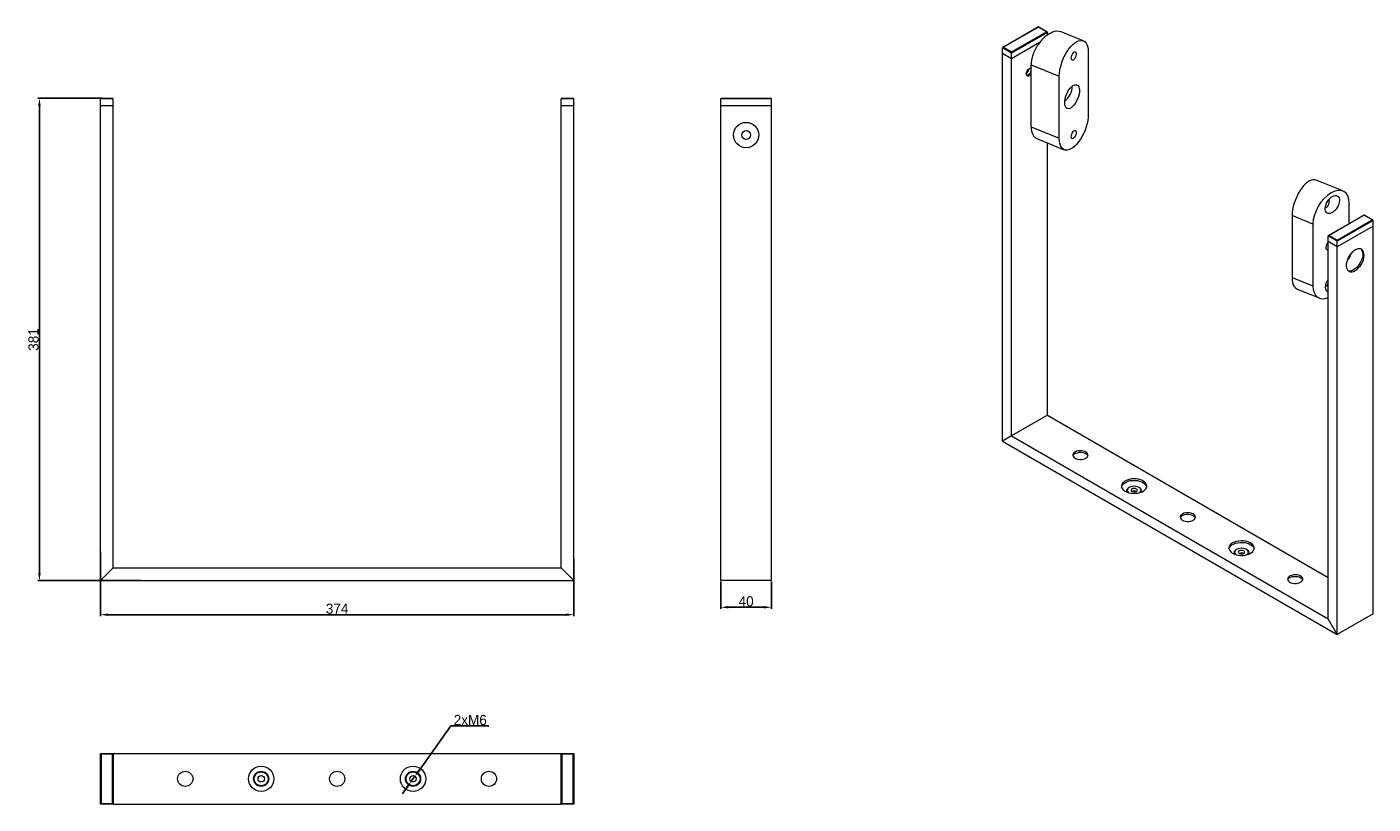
# Model space of a CAD drawing. Header units: millimetres. Extents: x -1144 to -81, y -146 to 468.
import ezdxf

# ---------------------------------------------------------------- set-up
doc = ezdxf.new("R2010")
doc.units = ezdxf.units.MM
doc.header["$PDSIZE"] = -1
doc.dimstyles.new('ISO-25', dxfattribs={"dimtxt": 8, "dimasz": 6, "dimexe": 1.25, "dimexo": 0.625, "dimtad": 1, "dimtoh": 1, "dimdec": 0, "dimtxsty": 'Standard', "dimcen": 2.5, "dimadec": 0, "dimazin": 0, "dimtfac": 1, "dimtdec": 0, "dimtmove": 0, "dimatfit": 3, "dimfxl": 0, "dimarcsym": 0})

# ---------------------------------------------------------------- blocks, each defined once
blk = doc.blocks.new('*D3')
at = {"color": 0, "lineweight": -2}
for p, q in [((-1086.3, 53.3), (-1086.3, 2.5)), ((-712.3, 47.9), (-712.3, 2.5)), ((-1080.3, 3.7), (-718.3, 3.7))]:
    blk.add_line(p, q, dxfattribs=at)
at = {"color": 0}
for points in [[(-1080.3, 4.7), (-1080.3, 2.7), (-1086.3, 3.7)], [(-718.3, 4.7), (-718.3, 2.7), (-712.3, 3.7)]]:
    blk.add_solid(points, dxfattribs=at)
at = {"layer": 'Defpoints', "color": 0}
for p in [(-1086.3, 53.9), (-712.3, 48.5), (-712.3, 3.7)]:
    blk.add_point(p, dxfattribs=at)
at = {"color": 0, "insert": (-899.3, 8.4), "char_height": 8, "attachment_point": 5}
blk.add_mtext('374', dxfattribs=at)
blk = doc.blocks.new('*D4')
at = {"color": 0, "lineweight": -2}
for p, q in [((-1084.6, 411.6), (-1135.8, 411.6)), ((-1134.5, 36.6), (-1134.5, 405.6)), ((-1054.1, 30.6), (-1135.8, 30.6))]:
    blk.add_line(p, q, dxfattribs=at)
at = {"color": 0}
for points in [[(-1135.5, 405.6), (-1133.5, 405.6), (-1134.5, 411.6)], [(-1135.5, 36.6), (-1133.5, 36.6), (-1134.5, 30.6)]]:
    blk.add_solid(points, dxfattribs=at)
at = {"layer": 'Defpoints', "color": 0}
for p in [(-1134.5, 411.6), (-1083.9, 411.6), (-1053.5, 30.6)]:
    blk.add_point(p, dxfattribs=at)
at = {"color": 0, "insert": (-1139.2, 221.1), "char_height": 8, "attachment_point": 5, "rotation": 90}
blk.add_mtext('381', dxfattribs=at)
blk = doc.blocks.new('*D5')
at = {"color": 0, "lineweight": -2}
for p, q in [((-596.1, 30), (-596.1, 8.4)), ((-556.1, 30), (-556.1, 8.4)), ((-590.1, 9.6), (-562.1, 9.6))]:
    blk.add_line(p, q, dxfattribs=at)
at = {"color": 0}
for points in [[(-590.1, 10.6), (-590.1, 8.6), (-596.1, 9.6)], [(-562.1, 10.6), (-562.1, 8.6), (-556.1, 9.6)]]:
    blk.add_solid(points, dxfattribs=at)
at = {"layer": 'Defpoints', "color": 0}
for p in [(-596.1, 30.6), (-556.1, 30.6), (-556.1, 9.6)]:
    blk.add_point(p, dxfattribs=at)
at = {"color": 0, "insert": (-576.1, 14.2), "char_height": 8, "attachment_point": 5}
blk.add_mtext('40', dxfattribs=at)
blk = doc.blocks.new('*D6')
at = {"color": 0, "lineweight": -2}
for p, q in [((-809.4, -84.1), (-834.3, -119)), ((-779.4, -84.1), (-809.4, -84.1)), ((-840.7, -127.9), (-837.8, -123.8)), ((-844.2, -132.8), (-847.7, -137.7))]:
    blk.add_line(p, q, dxfattribs=at)
at = {"color": 0}
for points in [[(-835.1, -118.4), (-833.5, -119.5), (-837.8, -123.8)], [(-845, -132.2), (-843.4, -133.4), (-840.7, -127.9)]]:
    blk.add_solid(points, dxfattribs=at)
at = {"layer": 'Defpoints', "color": 0}
for p in [(-837.8, -123.8), (-840.7, -127.9)]:
    blk.add_point(p, dxfattribs=at)
at = {"color": 0, "insert": (-794.1, -79.5), "char_height": 8, "attachment_point": 5}
blk.add_mtext('2xM6', dxfattribs=at)

msp = doc.modelspace()

# ---------------------------------------------------------------- linework, layer by layer
at = {"color": 7, "linetype": 'Continuous', "lineweight": 15}
for p, q in [((-345.2, 468), (-373.3, 451.8)), ((-345.2, 467.8), (-372.8, 451.9)), ((-366.4, 448.2), (-338.8, 464.1)), ((-338.1, 463.7), (-366.4, 447.4)), ((-338.3, 464), (-345.2, 468)), ((-345.2, 468), (-345.2, 467.8)), ((-338.8, 464.1), (-345.2, 467.8)), ((-338.1, 461.7), (-338.1, 463.7)), ((-309.7, 457), (-327.2, 464.1)), ((-366.4, 447.4), (-373.5, 451.5)), ((-373.5, 447), (-373.5, 451.5)), ((-366.4, 442.9), (-373.5, 447)), ((-373.5, 140.8), (-373.5, 447)), ((-372.8, 451.9), (-366.4, 448.2)), ((-344.2, 455.7), (-366.4, 442.9)), ((-366.4, 448.2), (-366.4, 447.4)), ((-366.4, 442.9), (-366.4, 447.4)), ((-305.8, 448), (-305.8, 399)), ((-366.4, 144.9), (-366.4, 442.9)), ((-350.9, 438), (-328.7, 429)), ((-350.9, 389), (-350.9, 438)), ((-328.7, 380), (-328.7, 429)), ((-1086.3, 405.6), (-1086.3, 411.1)), ((-1076.3, 411.1), (-1086.3, 411.1)), ((-1076.3, 405.6), (-1086.3, 405.6)), ((-1086.3, 30.6), (-1086.3, 405.6)), ((-1085.8, 411.6), (-1076.8, 411.6)), ((-1076.3, 405.6), (-1076.3, 411.1)), ((-1076.3, 40.6), (-1076.3, 405.6)), ((-722.3, 405.6), (-722.3, 411.1)), ((-712.3, 411.1), (-722.3, 411.1)), ((-712.3, 405.6), (-722.3, 405.6)), ((-722.3, 40.6), (-722.3, 405.6)), ((-721.8, 411.6), (-712.8, 411.6)), ((-712.3, 405.6), (-712.3, 411.1)), ((-712.3, 30.6), (-712.3, 405.6)), ((-596.1, 405.6), (-596.1, 411.1)), ((-556.1, 411.1), (-596.1, 411.1)), ((-556.1, 405.6), (-596.1, 405.6)), ((-596.1, 30.6), (-596.1, 405.6)), ((-595.6, 411.6), (-556.6, 411.6)), ((-556.1, 405.6), (-556.1, 411.1)), ((-556.1, 30.6), (-556.1, 405.6)), ((-350.9, 389), (-328.7, 380)), ((-346, 379.5), (-324.7, 371)), ((-338.1, 161.2), (-338.1, 376.4)), ((-104.5, 338.4), (-125.8, 347)), ((-87.8, 319.4), (-115.9, 303.2)), ((-87.8, 319.2), (-115.4, 303.3)), ((-99.5, 312.6), (-99.5, 328.9)), ((-80.9, 315.4), (-87.8, 319.4)), ((-87.8, 319.4), (-87.8, 319.2)), ((-81.4, 315.6), (-87.8, 319.2)), ((-128.3, 312.3), (-144.7, 319)), ((-144.7, 319), (-144.7, 270)), ((-128.3, 312.3), (-128.3, 263.4)), ((-109, 299.6), (-81.4, 315.6)), ((-80.7, 315.2), (-109, 298.8)), ((-80.7, 310.7), (-109, 294.3)), ((-80.7, 310.7), (-80.7, 315.2)), ((-80.7, 4.5), (-80.7, 310.7)), ((-109, 298.8), (-116.1, 302.9)), ((-116.1, 298.4), (-116.1, 302.9)), ((-109, 294.3), (-116.1, 298.4)), ((-116.1, 0.4), (-116.1, 298.4)), ((-115.4, 303.3), (-109, 299.6)), ((-109, 299.6), (-109, 298.8)), ((-109, 294.3), (-109, 298.8)), ((-109, -11.9), (-109, 294.3)), ((-144.7, 270), (-128.3, 263.4)), ((-140.7, 260.9), (-123.3, 253.9)), ((-338.1, 161.2), (-366.4, 144.9)), ((-338.1, 161.2), (-116.1, 33)), ((-366.4, 144.9), (-373.5, 140.8)), ((-373.5, 140.8), (-109, -11.9)), ((-366.4, 144.9), (-116.1, 0.4)), ((-275.5, 101.6), (-275.5, 100.7)), ((-273.4, 104.3), (-273.8, 104.1)), ((-265.3, 104.1), (-265.6, 104.3)), ((-263.5, 100.7), (-263.5, 101.6)), ((-188.6, 55.3), (-188.9, 55.1)), ((-180.4, 55.1), (-180.8, 55.3)), ((-190.7, 52.6), (-190.7, 51.7)), ((-178.7, 51.7), (-178.7, 52.6)), ((-1076.3, 40.6), (-1086.3, 30.6)), ((-1076.3, 40.6), (-722.3, 40.6)), ((-712.3, 30.6), (-722.3, 40.6)), ((-1086.3, 30.6), (-712.3, 30.6)), ((-556.1, 30.6), (-596.1, 30.6)), ((-109, -11.9), (-116.1, 0.4)), ((-80.7, 4.5), (-109, -11.9)), ((-1086.3, -145.9), (-1086.3, -105.9)), ((-1086.3, -105.9), (-1085.8, -106.4)), ((-1086.3, -105.9), (-1076.3, -105.9)), ((-1076.3, -105.9), (-1076.8, -106.4)), ((-1076.3, -105.9), (-1076.3, -145.9)), ((-1076.3, -105.9), (-722.3, -105.9)), ((-722.3, -145.9), (-722.3, -105.9)), ((-722.3, -105.9), (-721.8, -106.4)), ((-722.3, -105.9), (-712.3, -105.9)), ((-712.3, -105.9), (-712.8, -106.4)), ((-712.3, -105.9), (-712.3, -145.9)), ((-1085.8, -106.4), (-1085.8, -145.4)), ((-1076.8, -106.4), (-1085.8, -106.4)), ((-1076.8, -145.4), (-1076.8, -106.4)), ((-721.8, -106.4), (-721.8, -145.4)), ((-712.8, -106.4), (-721.8, -106.4)), ((-712.8, -145.4), (-712.8, -106.4)), ((-1085.8, -145.4), (-1086.3, -145.9)), ((-1076.3, -145.9), (-1086.3, -145.9)), ((-1085.8, -145.4), (-1076.8, -145.4)), ((-1076.8, -145.4), (-1076.3, -145.9)), ((-1076.3, -145.9), (-722.3, -145.9)), ((-721.8, -145.4), (-722.3, -145.9)), ((-712.3, -145.9), (-722.3, -145.9)), ((-721.8, -145.4), (-712.8, -145.4)), ((-712.8, -145.4), (-712.3, -145.9))]:
    msp.add_line(p, q, dxfattribs=at)
at = {"color": 7, "linetype": 'Continuous', "lineweight": 15, "flags": 128}
for points in [[(-328.7, 429), (-328.6, 431.3), (-328.3, 433.8), (-327.8, 436.3), (-327, 438.9), (-326.1, 441.5), (-325.1, 444), (-323.8, 446.4), (-322.5, 448.6), (-321.1, 450.7), (-319.6, 452.6), (-318, 454.1), (-316.4, 455.4), (-314.9, 456.4), (-313.4, 457), (-312, 457.3), (-310.6, 457.3), (-309.4, 456.9), (-308.3, 456.1), (-307.4, 455.1), (-306.7, 453.7), (-306.2, 452), (-305.9, 450.1), (-305.8, 448)], [(-319.2, 443.4), (-319.1, 444.4), (-318.8, 445.5), (-318.3, 446.5), (-317.7, 447.4), (-317.1, 448), (-316.4, 448.3), (-315.9, 448.2), (-315.5, 447.8), (-315.3, 447.1), (-315.3, 446.2), (-315.5, 445.1), (-315.9, 444), (-316.4, 443.1), (-317.1, 442.3), (-317.7, 441.8), (-318.3, 441.7), (-318.8, 442), (-319.1, 442.5), (-319.2, 443.4)], [(-352.3, 429.4), (-353.1, 429.1), (-353.8, 429.2), (-354.3, 429.5), (-354.7, 430.2), (-354.7, 431.1), (-354.5, 432.1), (-354.1, 433.2), (-353.4, 434.1), (-352.7, 434.9), (-351.8, 435.4), (-351.1, 435.5), (-350.9, 435.5)], [(-353.3, 430.1), (-354.1, 429.8), (-354.5, 429.7)], [(-350.9, 430.6), (-351.5, 430.1), (-352.3, 429.4)], [(-351.1, 435.5), (-351, 435.4), (-350.9, 435.1)], [(-305.8, 399), (-305.9, 396.6), (-306.2, 394.2), (-306.7, 391.7), (-307.4, 389.1), (-308.3, 386.5), (-309.4, 384), (-310.6, 381.6), (-312, 379.4), (-313.4, 377.3), (-314.9, 375.4), (-316.4, 373.9), (-318, 372.6), (-319.6, 371.6), (-321.1, 370.9), (-322.5, 370.6), (-323.8, 370.7), (-325.1, 371.1), (-326.1, 371.9), (-327, 372.9), (-327.8, 374.3), (-328.3, 376), (-328.6, 377.9), (-328.7, 380)], [(-319.2, 381.3), (-319.1, 382.3), (-318.8, 383.4), (-318.3, 384.5), (-317.7, 385.3), (-317.1, 386), (-316.4, 386.2), (-315.9, 386.2), (-315.5, 385.8), (-315.3, 385.1), (-315.3, 384.1), (-315.5, 383.1), (-315.9, 382), (-316.4, 381), (-317.1, 380.3), (-317.7, 379.8), (-318.3, 379.7), (-318.8, 379.9), (-319.1, 380.5), (-319.2, 381.3)], [(-125.8, 347), (-126.6, 347.3), (-128, 347.3), (-129.4, 347), (-130.9, 346.4), (-132.5, 345.4), (-134, 344.1), (-135.6, 342.5), (-137.1, 340.7), (-138.5, 338.6), (-139.9, 336.3), (-141.1, 333.9), (-142.1, 331.4), (-143.1, 328.9), (-143.8, 326.3), (-144.3, 323.8), (-144.6, 321.3), (-144.7, 319)], [(-118.5, 325.3), (-118.1, 325.3), (-117.4, 325.5), (-116.8, 326.2), (-116.2, 327), (-115.7, 328.1), (-115.4, 329.2), (-115.3, 330.2)], [(-94.9, 275.6), (-93.5, 276.5), (-92.2, 277.7), (-91, 279.1), (-90, 280.6), (-89.1, 282.3), (-88.4, 284), (-88, 285.8), (-87.8, 287.4), (-87.9, 288.9), (-88.2, 290.2), (-88.7, 291.3), (-89.5, 292.2), (-90.5, 292.7), (-91.6, 292.8), (-92.9, 292.7), (-94.2, 292.2), (-95.5, 291.5), (-96.9, 290.4), (-98.1, 289.1), (-99.2, 287.6), (-100.2, 286), (-101, 284.3), (-101.5, 282.5), (-101.9, 280.8), (-101.9, 279.3), (-101.7, 277.8), (-101.3, 276.6), (-100.6, 275.7), (-99.7, 275), (-98.7, 274.6), (-97.5, 274.6), (-96.2, 274.9), (-94.9, 275.6)], [(-90.4, 292.6), (-90.2, 292.4), (-89.5, 291.4), (-89.1, 290.2), (-88.9, 288.8), (-88.9, 287.2), (-89.2, 285.5), (-89.8, 283.8), (-90.6, 282.1), (-91.6, 280.4), (-92.7, 278.9), (-93.9, 277.6), (-95.3, 276.6), (-96.6, 275.8), (-97.9, 275.3), (-99.2, 275.2), (-100.3, 275.4), (-100.4, 275.4)], [(-144.7, 270), (-144.6, 267.9), (-144.3, 266), (-143.8, 264.3), (-143.1, 262.9), (-142.1, 261.8), (-141.1, 261.1), (-140.7, 260.9)], [(-118.5, 263.2), (-118.1, 263.2), (-117.4, 263.5), (-116.8, 264.1), (-116.2, 265), (-116.1, 265.1)], [(-316.2, 132.2), (-317.1, 131.5), (-317.7, 130.7), (-317.9, 129.9), (-317.8, 129), (-317.3, 128.2), (-316.5, 127.5), (-315.3, 126.9), (-314, 126.5), (-312.5, 126.3), (-311, 126.4), (-309.6, 126.6), (-308.3, 127), (-307.2, 127.7), (-306.4, 128.4), (-306, 129.2), (-306, 130.1), (-306.3, 131), (-307, 131.7), (-308, 132.4), (-309.2, 132.9), (-310.6, 133.2), (-312.1, 133.2), (-313.6, 133.1), (-315, 132.8), (-316.2, 132.2)], [(-317.9, 129.2), (-317.5, 129.9), (-316.7, 130.7), (-315.6, 131.3), (-314.3, 131.7), (-312.9, 132), (-311.4, 132), (-309.9, 131.8), (-308.6, 131.4), (-307.4, 130.8), (-306.6, 130.1), (-306.1, 129.3), (-306, 129.2)], [(-276.6, 109.4), (-277.8, 108.5), (-278.7, 107.6), (-279.3, 106.5), (-279.5, 105.4), (-279.4, 104.3), (-278.9, 103.3), (-278.1, 102.3), (-276.9, 101.4), (-275.5, 100.7), (-273.9, 100.1), (-272.1, 99.7), (-270.2, 99.5), (-268.3, 99.6), (-266.5, 99.8), (-264.7, 100.2), (-263.2, 100.8), (-261.8, 101.6), (-260.7, 102.5), (-260, 103.5), (-259.6, 104.6), (-259.5, 105.7), (-259.9, 106.8), (-260.5, 107.8), (-261.5, 108.7), (-262.8, 109.6), (-264.3, 110.2), (-266, 110.7), (-267.9, 111), (-269.8, 111.1), (-271.6, 110.9), (-273.5, 110.6), (-275.1, 110.1), (-276.6, 109.4)], [(-279.5, 104.7), (-279.5, 104.7), (-279, 105.8), (-278.3, 106.8), (-277.2, 107.7), (-275.9, 108.5), (-274.3, 109.1), (-272.6, 109.6), (-270.7, 109.8), (-268.8, 109.8), (-266.9, 109.6), (-265.2, 109.3), (-263.5, 108.7), (-262.1, 107.9), (-261, 107.1), (-260.2, 106.1), (-259.7, 105), (-259.6, 104.7)], [(-265.1, 100.1), (-264.8, 100.4), (-264.2, 101.2), (-264, 102), (-264.2, 102.8), (-264.8, 103.6), (-265.6, 104.3), (-266.8, 104.8), (-268.1, 105.1), (-269.5, 105.2), (-270.9, 105.1), (-272.3, 104.8), (-273.4, 104.3), (-274.3, 103.6), (-274.8, 102.8), (-275, 102), (-274.8, 101.2), (-274.3, 100.4), (-273.9, 100.1)], [(-271.3, 103), (-271.8, 102.6), (-272, 102), (-271.8, 101.5), (-271.3, 101), (-270.5, 100.7), (-269.5, 100.6), (-268.6, 100.7), (-267.8, 101), (-267.2, 101.5), (-267, 102), (-267.2, 102.6), (-267.8, 103), (-268.6, 103.4), (-269.5, 103.5), (-270.5, 103.4), (-271.3, 103)], [(-231.3, 83.2), (-232.3, 82.6), (-232.9, 81.8), (-233.1, 80.9), (-233, 80), (-232.4, 79.2), (-231.6, 78.5), (-230.5, 77.9), (-229.1, 77.5), (-227.7, 77.3), (-226.2, 77.4), (-224.7, 77.6), (-223.4, 78.1), (-222.4, 78.7), (-221.6, 79.4), (-221.2, 80.3), (-221.1, 81.1), (-221.5, 82), (-222.1, 82.7), (-223.1, 83.4), (-224.4, 83.9), (-225.8, 84.2), (-227.3, 84.3), (-228.8, 84.1), (-230.2, 83.8), (-231.3, 83.2)], [(-233, 80.2), (-232.6, 80.9), (-231.8, 81.7), (-230.8, 82.3), (-229.5, 82.8), (-228, 83), (-226.5, 83), (-225.1, 82.8), (-223.7, 82.4), (-222.6, 81.9), (-221.8, 81.1), (-221.2, 80.3), (-221.2, 80.2)], [(-191.7, 60.4), (-193, 59.5), (-193.9, 58.6), (-194.4, 57.5), (-194.7, 56.4), (-194.5, 55.3), (-194, 54.3), (-193.2, 53.3), (-192.1, 52.4), (-190.7, 51.7), (-189, 51.1), (-187.3, 50.7), (-185.4, 50.5), (-183.5, 50.6), (-181.6, 50.8), (-179.9, 51.2), (-178.3, 51.9), (-177, 52.6), (-175.9, 53.5), (-175.1, 54.5), (-174.7, 55.6), (-174.7, 56.7), (-175, 57.8), (-175.7, 58.8), (-176.7, 59.8), (-177.9, 60.6), (-179.5, 61.2), (-181.2, 61.7), (-183, 62), (-184.9, 62.1), (-186.8, 61.9), (-188.6, 61.6), (-190.3, 61.1), (-191.7, 60.4)], [(-194.6, 55.7), (-194.6, 55.8), (-194.2, 56.8), (-193.4, 57.8), (-192.4, 58.8), (-191, 59.5), (-189.5, 60.1), (-187.7, 60.6), (-185.9, 60.8), (-184, 60.8), (-182.1, 60.7), (-180.3, 60.3), (-178.7, 59.7), (-177.3, 59), (-176.1, 58.1), (-175.3, 57.1), (-174.8, 56), (-174.7, 55.7)], [(-180.3, 51.1), (-179.9, 51.5), (-179.4, 52.2), (-179.2, 53), (-179.4, 53.9), (-179.9, 54.6), (-180.8, 55.3), (-181.9, 55.8), (-183.2, 56.1), (-184.7, 56.2), (-186.1, 56.1), (-187.4, 55.8), (-188.6, 55.3), (-189.4, 54.6), (-190, 53.9), (-190.2, 53), (-190, 52.2), (-189.4, 51.5), (-189, 51.1)], [(-186.4, 54.1), (-187, 53.6), (-187.2, 53), (-187, 52.5), (-186.4, 52), (-185.6, 51.7), (-184.7, 51.6), (-183.7, 51.7), (-182.9, 52), (-182.4, 52.5), (-182.2, 53), (-182.4, 53.6), (-182.9, 54.1), (-183.7, 54.4), (-184.7, 54.5), (-185.6, 54.4), (-186.4, 54.1)], [(-146.5, 34.3), (-147.4, 33.6), (-148, 32.8), (-148.2, 31.9), (-148.1, 31.1), (-147.6, 30.2), (-146.7, 29.5), (-145.6, 28.9), (-144.3, 28.6), (-142.8, 28.4), (-141.3, 28.4), (-139.9, 28.6), (-138.6, 29.1), (-137.5, 29.7), (-136.7, 30.4), (-136.3, 31.3), (-136.3, 32.1), (-136.6, 33), (-137.3, 33.8), (-138.3, 34.4), (-139.5, 34.9), (-140.9, 35.2), (-142.4, 35.3), (-143.9, 35.1), (-145.3, 34.8), (-146.5, 34.3)], [(-148.1, 31.2), (-147.8, 32), (-147, 32.7), (-145.9, 33.3), (-144.6, 33.8), (-143.2, 34), (-141.7, 34), (-140.2, 33.8), (-138.9, 33.5), (-137.7, 32.9), (-136.9, 32.2), (-136.4, 31.3), (-136.3, 31.2)]]:
    msp.add_lwpolyline(points, dxfattribs=at)
at = {"color": 7, "linetype": 'Continuous', "lineweight": 15}
for centre, radius in [((-576.1, 382.6), 10), ((-576.1, 382.6), 3.5), ((-959.3, -125.9), 10), ((-839.3, -125.9), 10), ((-1019.3, -125.9), 6), ((-959.3, -125.9), 6), ((-959.3, -125.9), 5.5), ((-959.3, -125.9), 2.5), ((-899.3, -125.9), 6), ((-839.3, -125.9), 6), ((-839.3, -125.9), 5.5), ((-839.3, -125.9), 2.5), ((-779.3, -125.9), 6)]:
    msp.add_circle(centre, radius, dxfattribs=at)
for centre, radius, start, end in [((-368.1, 441.4), 17.1, 321.3062, 338.6992), ((-356.3, 434.7), 5.49, 302.956, 347.3073), ((-333.8, 421.6), 15.4, 307.8009, 358.594), ((-1085.8, 411.1), 0.5, 90, 180), ((-1076.8, 411.1), 0.5, 0, 90), ((-721.8, 411.1), 0.5, 90, 180), ((-712.8, 411.1), 0.5, 0, 90), ((-595.6, 411.1), 0.5, 90, 180), ((-556.6, 411.1), 0.5, 0, 90), ((-117, 330.4), 1.75, 352.082, 42.3647), ((-111.7, 293.5), 6.27, 134.2373, 177.0449), ((-116.3, 293.5), 1.7, 169.6875, 277.2941), ((-103.6, 288.7), 5.14, 299.8389, 0.1664), ((-272.7, 101.6), 2.69, 112.285, 202.4246), ((-269.5, 97.8), 3.66, 61.0999, 118.9001), ((-269.5, 95.4), 5.75, 73.218, 106.782), ((-266.3, 101.6), 2.66, 336.9629, 68.3275), ((-187.9, 52.6), 2.69, 112.285, 202.4246), ((-181.4, 52.6), 2.66, 336.9629, 68.3275), ((-184.7, 48.8), 3.66, 61.0999, 118.9001), ((-184.7, 46.5), 5.75, 73.218, 106.782)]:
    msp.add_arc(centre, radius, start, end, dxfattribs=at)
for centre, major_axis, ratio, start_param, end_param in [((-336.6, 446.3), (10.3, 17.3), 0.577248, 0.088585, 2.371419), ((-338.8, 463.7), (0.707, 0), 0.577382, 0, 1.570796), ((-372.8, 451.5), (0.707, 0), 0.577382, 1.570796, 3.141593), ((-336.6, 397.3), (10.3, 17.3), 0.577248, 2.371419, 3.230178), ((-113.9, 320.6), (10.3, 17.3), 0.577248, 5.513012, 8.654604), ((-81.4, 315.2), (0.707, 0), 0.577382, 0, 1.570796), ((-115.4, 302.9), (0.707, 0), 0.577382, 1.570796, 3.141593), ((-112.9, 265.7), (4.11, 6.7), 0.576827, 1.415338, 3.359027), ((-113.9, 271.6), (10.3, 17.3), 0.577248, 2.371419, 3.789322)]:
    msp.add_ellipse(centre, major_axis=major_axis, ratio=ratio, start_param=start_param, end_param=end_param, dxfattribs=at)
for centre, major_axis, ratio in [((-318.6, 412.9), (3.86, 9.3), 0.469314), ((-112.9, 327.7), (4.11, 6.7), 0.576827)]:
    msp.add_ellipse(centre, major_axis=major_axis, ratio=ratio, dxfattribs=at)

# ---------------------------------------------------------------- dimensions: what is measured, and where the dimension line sits
dim = msp.add_linear_dim(base=(-1134.5, 411.6), p1=(-1053.5, 30.6), p2=(-1083.9, 411.6), angle=90, dimstyle='ISO-25')
dim.commit()
dim.dimension.update_dxf_attribs({"geometry": '*D4', "text_midpoint": (-1139.2, 221.1)})
for base, p1, p2, picture, middle in [((-712.3, 3.7), (-1086.3, 53.9), (-712.3, 48.5), '*D3', (-899.3, 8.4)), ((-556.1, 9.6), (-596.1, 30.6), (-556.1, 30.6), '*D5', (-576.1, 14.2))]:
    dim = msp.add_linear_dim(base=base, p1=p1, p2=p2, dimstyle='ISO-25')
    dim.commit()
    dim.dimension.update_dxf_attribs({"geometry": picture, "text_midpoint": middle})
dim = msp.add_diameter_dim_2p(p1=(-840.7, -127.9), p2=(-837.8, -123.8), text='2xM6', dimstyle='ISO-25')
dim.commit()
dim.dimension.update_dxf_attribs({"geometry": '*D6', "text_midpoint": (-794.1, -84.1), "dimtype": 163})

doc.saveas('drawing.dxf')
